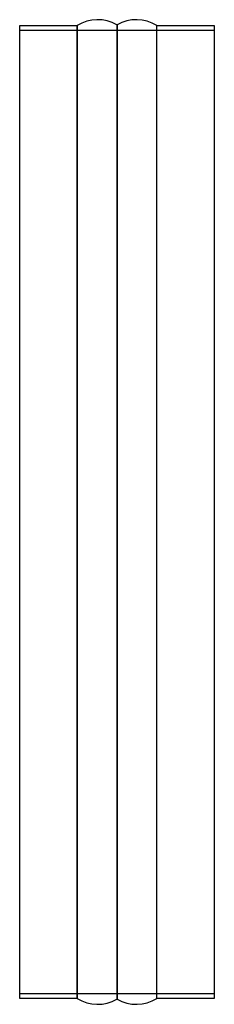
# Model space of a CAD drawing. Header units: millimetres. Extents: x -80 to 80, y -405 to 405.
import ezdxf

# ---------------------------------------------------------------- set-up
doc = ezdxf.new("R2010")
doc.units = ezdxf.units.MM
doc.layers.add('HIDDEN', color=7, linetype='Continuous')
doc.layers.add('THICK', color=7, linetype='Continuous')

msp = doc.modelspace()

# ---------------------------------------------------------------- linework, layer by layer
at = {"layer": 'HIDDEN'}
for p, q in [((-32.86, 400), (-32.86, -400)), ((0, 400.51), (0, -400.51)), ((32.86, -400), (32.86, 400)), ((80, 396), (-80, 396)), ((-80, -396), (80, -396))]:
    msp.add_line(p, q, dxfattribs=at)
at = {"layer": 'THICK'}
for p, q in [((-80, -400), (-80, 400)), ((-80, 400), (-32.86, 400)), ((-32.86, -400), (-32.86, 400)), ((0, -400.51), (0, 400.51)), ((32.86, -400), (32.86, 400)), ((32.86, 400), (80, 400)), ((80, 400), (80, -400)), ((-32.86, -400), (-80, -400)), ((80, -400), (32.86, -400))]:
    msp.add_line(p, q, dxfattribs=at)
for centre, start, end in [((-16, 372.8), 60.00003, 121.78831), ((16, 372.8), 58.21165, 119.99999), ((-16, -372.8), 238.21169, 299.99997), ((16, -372.8), 240.00001, 301.78835)]:
    msp.add_arc(centre, 32, start, end, dxfattribs=at)

doc.saveas('drawing.dxf')
